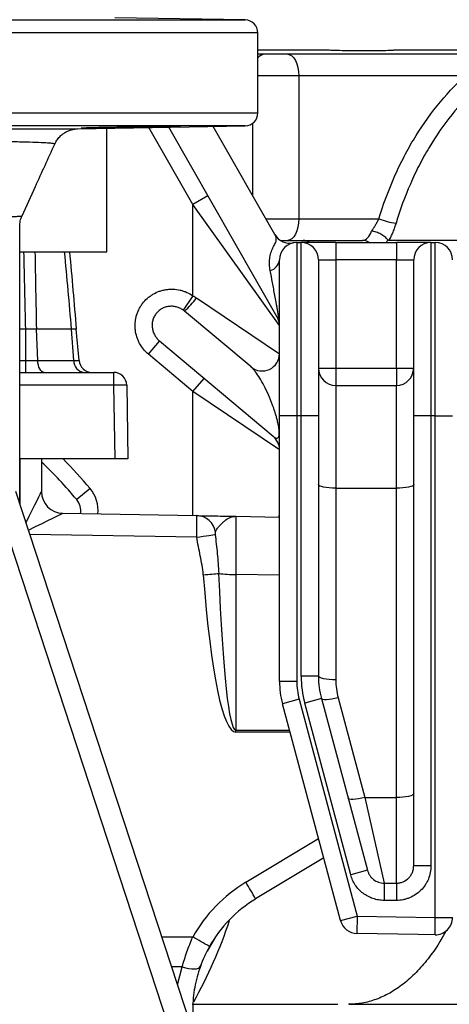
# Model space of a CAD drawing. Header units: millimetres. Extents: x 2377 to 3568, y 1016 to 5019.
# Tile 6 of 15: x 3092 to 3291, y 1404 to 1859. Entities that reach past the tile are written whole.
import ezdxf

# ---------------------------------------------------------------- set-up
doc = ezdxf.new("R2010")
doc.units = ezdxf.units.MM
doc.header["$LTSCALE"] = 2

msp = doc.modelspace()

# ---------------------------------------------------------------- linework, layer by layer
at = {"color": 8, "linetype": 'Continuous', "lineweight": 25}
for p, q in [((2748.36, 1858.56), (3196.57, 1858.56)), ((3202.46, 1852.56), (2742.46, 1852.56)), ((3202.46, 1844.72), (3234.33, 1844.72)), ((3221.32, 1832.71), (3202.46, 1832.71)), ((2742.46, 1815.61), (3202.46, 1815.61)), ((3196.57, 1809.61), (2748.36, 1809.61)), ((3172.46, 1773.31), (3152.16, 1808.83)), ((3199.94, 1810.72), (3199.94, 1777.62)), ((3206.18, 1766.71), (3221.32, 1766.71)), ((3095.22, 1715.71), (3092.46, 1715.71)), ((3092.46, 1701.19), (3095.22, 1701.19)), ((3135.87, 1689.82), (3092.46, 1689.82)), ((3172.46, 1629.55), (3172.46, 1686.83)), ((3092.64, 1634.52), (3092.64, 1655.71)), ((3212.24, 1628.86), (3212.46, 1630.77)), ((3174.23, 1619.52), (3097.12, 1620.87)), ((3212.46, 1601.99), (3192.29, 1602.34)), ((3192.29, 1530.36), (3217.11, 1530.34)), ((3217.36, 1529.4), (3192.29, 1529.42)), ((3196.94, 1460.09), (3230.52, 1480.3)), ((3167.53, 1421.04), (3162.65, 1421.03)), ((3165.38, 1412.7), (3167.53, 1421.04))]:
    msp.add_line(p, q, dxfattribs=at)
at = {"color": 7, "linetype": 'Continuous', "lineweight": 25}
for p, q in [((3196.57, 1858.56), (3136.36, 1859.61)), ((3202.46, 1815.61), (3202.46, 1852.56)), ((3265.99, 1844.72), (3312.04, 1844.72)), ((3298.23, 1832.71), (3221.32, 1832.71)), ((3221.32, 1832.71), (3221.32, 1766.71)), ((3119.12, 1808.26), (3196.57, 1809.61)), ((3132.76, 1751.42), (3132.76, 1808.49)), ((3211.41, 1721.27), (3161.29, 1808.99)), ((3210.34, 1759.42), (3181.81, 1809.35)), ((3179.41, 1777.27), (3172.46, 1773.31)), ((3172.46, 1731.11), (3172.46, 1773.31)), ((3212.46, 1717.31), (3172.46, 1773.31)), ((3221.32, 1766.71), (3258.4, 1766.71)), ((3092.46, 1635.05), (3092.46, 1763.06)), ((3212.89, 1756.71), (3223.4, 1756.71)), ((3223.4, 1756.71), (3250.81, 1756.71)), ((3419.03, 1756.71), (3262.93, 1756.71)), ((3220.46, 1755.71), (3220.46, 1675.71)), ((3220.46, 1755.71), (3222.46, 1755.71)), ((3222.46, 1675.71), (3222.46, 1755.71)), ((3238.46, 1755.71), (3222.46, 1755.71)), ((3238.46, 1755.71), (3238.46, 1747.71)), ((3238.46, 1755.71), (3266.46, 1755.71)), ((3266.46, 1755.71), (3266.46, 1747.71)), ((3282.46, 1755.71), (3266.46, 1755.71)), ((3282.46, 1755.71), (3282.46, 1675.71)), ((3282.46, 1755.71), (3284.46, 1755.71)), ((3284.46, 1675.71), (3284.46, 1755.71)), ((3092.46, 1751.42), (3123.62, 1751.42)), ((3123.62, 1751.42), (3132.76, 1751.42)), ((3212.46, 1675.71), (3212.46, 1747.71)), ((3230.46, 1747.71), (3230.46, 1675.71)), ((3230.46, 1747.71), (3238.46, 1747.71)), ((3238.46, 1747.71), (3238.46, 1697.71)), ((3266.46, 1747.71), (3238.46, 1747.71)), ((3266.46, 1697.71), (3266.46, 1747.71)), ((3266.46, 1747.71), (3274.46, 1747.71)), ((3274.46, 1675.71), (3274.46, 1747.71)), ((3172.46, 1731.11), (3167.93, 1724.53)), ((3174.11, 1730.11), (3212.46, 1704.36)), ((3199.32, 1698.24), (3168.64, 1723.98)), ((3095.22, 1701.19), (3095.22, 1715.71)), ((3100.76, 1701.19), (3100.13, 1715.71)), ((3116.43, 1715.71), (3100.13, 1715.71)), ((3117.42, 1701.19), (3116.43, 1715.71)), ((3119.86, 1701.19), (3118.59, 1715.71)), ((3151.92, 1704.07), (3157.07, 1710.19)), ((3209.61, 1666.11), (3157.07, 1710.19)), ((3172.46, 1686.83), (3151.92, 1704.07)), ((3095.22, 1695.71), (3095.22, 1701.19)), ((3100.76, 1701.19), (3117.42, 1701.19)), ((3230.46, 1697.71), (3238.46, 1697.71)), ((3238.46, 1697.71), (3238.46, 1689.71)), ((3238.46, 1697.71), (3266.46, 1697.71)), ((3266.46, 1697.71), (3274.46, 1697.71)), ((3266.46, 1697.71), (3266.46, 1689.71)), ((3092.46, 1695.71), (3135.87, 1695.71)), ((3135.87, 1689.82), (3135.87, 1695.71)), ((3172.46, 1686.83), (3177.61, 1692.96)), ((3136.46, 1655.71), (3135.87, 1689.82)), ((3141.87, 1689.82), (3142.46, 1655.71)), ((3238.46, 1689.71), (3238.46, 1642.19)), ((3238.46, 1689.71), (3266.46, 1689.71)), ((3266.46, 1642.19), (3266.46, 1689.71)), ((3212.46, 1659.98), (3172.46, 1686.83)), ((3212.46, 1552.94), (3212.46, 1675.71)), ((3220.46, 1675.71), (3212.46, 1675.71)), ((3220.46, 1675.71), (3220.46, 1552.94)), ((3222.46, 1675.71), (3220.46, 1675.71)), ((3222.46, 1555.31), (3222.46, 1675.71)), ((3230.46, 1675.71), (3222.46, 1675.71)), ((3230.46, 1675.71), (3230.46, 1555.31)), ((3274.46, 1467.73), (3274.46, 1675.71)), ((3282.46, 1675.71), (3274.46, 1675.71)), ((3282.46, 1675.71), (3282.46, 1467.73)), ((3284.46, 1675.71), (3282.46, 1675.71)), ((3284.46, 1443.85), (3284.46, 1675.71)), ((3284.46, 1675.71), (3292.46, 1675.71)), ((3136.46, 1655.71), (3092.46, 1655.71)), ((3102.46, 1655.71), (3102.46, 1640.6)), ((3142.46, 1655.71), (3136.46, 1655.71)), ((3090.55, 1640.88), (3280.18, 1062.67)), ((3124.94, 1642.03), (3118.78, 1636.92)), ((3238.46, 1642.19), (3238.46, 1553.64)), ((3238.46, 1642.19), (3266.46, 1642.19)), ((3266.46, 1499.31), (3266.46, 1642.19)), ((3270.85, 1059.55), (3081.23, 1637.76)), ((3112.12, 1630.6), (3112.29, 1630.6)), ((3112.29, 1630.6), (3174.29, 1629.52)), ((3192.29, 1629.2), (3212.46, 1628.85)), ((3192.29, 1602.34), (3192.29, 1530.36)), ((3220.46, 1552.94), (3212.46, 1552.94)), ((3230.46, 1555.31), (3222.46, 1555.31)), ((3221.55, 1544.66), (3213.83, 1542.59)), ((3240.67, 1442.41), (3213.83, 1542.59)), ((3221.55, 1544.66), (3248.39, 1444.48)), ((3231.83, 1544.95), (3224.1, 1542.88)), ((3245.35, 1463.59), (3224.1, 1542.88)), ((3231.83, 1544.95), (3253.07, 1465.66)), ((3239.55, 1545.36), (3251.89, 1499.31)), ((3251.89, 1499.31), (3260.8, 1459.72)), ((3251.89, 1499.31), (3266.46, 1499.31)), ((3266.46, 1459.72), (3266.46, 1499.31)), ((3232.92, 1471.34), (3201.43, 1452.38)), ((3253.07, 1465.66), (3245.35, 1463.59)), ((3282.46, 1467.73), (3274.46, 1467.73)), ((3260.8, 1459.72), (3266.46, 1459.72)), ((3260.8, 1459.72), (3260.8, 1451.72)), ((3266.46, 1459.72), (3266.46, 1451.72)), ((3266.46, 1451.72), (3260.8, 1451.72)), ((3240.67, 1442.41), (3248.39, 1444.48)), ((3248.39, 1444.48), (3248.26, 1436.49)), ((3248.39, 1444.48), (3284.46, 1443.85)), ((3284.32, 1435.86), (3284.46, 1443.85)), ((3284.46, 1443.85), (3292.46, 1443.85)), ((3182.95, 1434.92), (3178.98, 1428.28)), ((3176.24, 1422.07), (3175.63, 1420.24))]:
    msp.add_line(p, q, dxfattribs=at)
at = {"color": 7, "linetype": 'Continuous', "lineweight": 25, "flags": 128}
for points in [[(3216.32, 1842.71), (3217.29, 1842.52), (3218.23, 1841.95), (3219.09, 1841.03), (3219.85, 1839.78), (3220.47, 1838.27), (3220.94, 1836.54), (3221.22, 1834.66), (3221.32, 1832.71)], [(3221.32, 1766.71), (3221.22, 1764.76), (3220.94, 1762.88), (3220.47, 1761.15), (3219.85, 1759.64), (3219.09, 1758.4), (3218.23, 1757.47), (3217.29, 1756.9), (3216.32, 1756.71)], [(3103.71, 1695.71), (3103.16, 1695.81), (3102.63, 1696.12), (3102.14, 1696.62), (3101.71, 1697.29), (3101.34, 1698.11), (3101.05, 1699.06), (3100.86, 1700.09), (3100.76, 1701.19)], [(3238.46, 1642.19), (3236.9, 1642.22), (3235.4, 1642.31), (3234.02, 1642.47), (3232.81, 1642.67), (3231.81, 1642.92), (3231.07, 1643.21), (3230.62, 1643.52), (3230.46, 1643.85)], [(3274.46, 1643.85), (3274.31, 1643.52), (3273.85, 1643.21), (3273.12, 1642.92), (3272.12, 1642.67), (3270.91, 1642.47), (3269.52, 1642.31), (3268.02, 1642.22), (3266.46, 1642.19)], [(3174.23, 1619.52), (3175.72, 1619.75), (3177.16, 1619.96), (3178.52, 1620.17), (3179.75, 1620.36), (3180.81, 1620.52), (3181.69, 1620.66), (3182.36, 1620.76), (3182.79, 1620.83)], [(3177.22, 1602.23), (3178.26, 1602.31), (3179.29, 1602.38), (3180.28, 1602.46), (3181.23, 1602.53), (3182.13, 1602.6), (3182.95, 1602.67), (3183.7, 1602.73), (3184.36, 1602.78)], [(3238.46, 1553.64), (3236.9, 1553.68), (3235.4, 1553.77), (3234.02, 1553.92), (3232.81, 1554.13), (3231.81, 1554.38), (3231.07, 1554.67), (3230.62, 1554.98), (3230.46, 1555.31)], [(3239.55, 1545.36), (3238.1, 1545.02), (3236.69, 1544.75), (3235.39, 1544.56), (3234.23, 1544.45), (3233.27, 1544.44), (3232.53, 1544.53), (3232.04, 1544.7), (3231.83, 1544.95)], [(3192.29, 1529.42), (3192.29, 1529.54), (3192.29, 1529.66), (3192.29, 1529.78), (3192.29, 1529.89), (3192.29, 1530.01), (3192.29, 1530.13), (3192.29, 1530.25), (3192.29, 1530.36)], [(3251.89, 1499.31), (3250.43, 1498.97), (3249.03, 1498.7), (3247.72, 1498.51), (3246.57, 1498.41), (3245.61, 1498.4), (3244.87, 1498.48), (3244.38, 1498.65), (3244.16, 1498.91)], [(3274.46, 1500.98), (3274.31, 1500.65), (3273.85, 1500.34), (3273.12, 1500.05), (3272.12, 1499.8), (3270.91, 1499.6), (3269.52, 1499.44), (3268.02, 1499.35), (3266.46, 1499.31)], [(3284.32, 1435.86), (3276.47, 1435.99), (3248.26, 1436.49)], [(3167.53, 1421.04), (3169.05, 1420.61), (3170.52, 1420.3), (3171.89, 1420.12), (3173.11, 1420.07), (3174.15, 1420.14), (3174.97, 1420.35), (3175.55, 1420.68), (3175.86, 1421.12)]]:
    msp.add_lwpolyline(points, dxfattribs=at)
at = {"color": 8, "linetype": 'Continuous', "lineweight": 25, "flags": 128}
msp.add_lwpolyline([(3158.13, 1434.82), (3170.03, 1434.82), (3172.4, 1434.82)], dxfattribs=at)
at = {"color": 7, "linetype": 'Continuous', "lineweight": 25}
for centre, radius, start, end in [((3196.46, 1852.56), 6, 0, 89), ((3196.46, 1815.61), 6, 271, 0), ((3268.73, 1791.23), 26.6, 247.156, 264.7776), ((3217.29, 1763.39), 8, 209.7449, 281.4476), ((3220.46, 1747.71), 8, 90, 180), ((3222.46, 1747.71), 8, 0, 90), ((3282.46, 1747.71), 8, 90, 180), ((3284.46, 1747.71), 8, 0, 90), ((3206.78, 1748.33), 5.72, 284.1376, 353.7682), ((3122.41, 1770.77), 65.78, 314.6569, 321.8183), ((3204.46, 1717.31), 8, 0, 29.7449), ((3204.46, 1704.36), 8, 230, 360), ((3122.76, 1701.01), 5.34, 178.0877, 262.9666), ((3125.84, 1701.71), 6, 185, 270), ((3238.46, 1697.71), 8, 180, 270), ((3266.46, 1697.71), 8, 270, 0), ((3135.87, 1689.71), 6, 1, 90), ((3138.87, 1603.85), 86.02, 88.0016, 91.9984), ((3204.46, 1659.98), 8, 0, 50), ((2972.46, 1515.71), 190, 39.6404, 46.8264), ((3112.46, 1640.6), 10, 180.0041, 268.9873), ((3112.46, 1640.6), 10, 180, 269), ((3112.62, 1631.82), 8, 350.1918, 39.6404), ((3174.06, 1620.67), 8.86, 8.4056, 88.4872), ((3191.7, 1664.42), 62.08, 263.2067, 270.543), ((3252.46, 1552.94), 40, 180, 195), ((3252.46, 1552.94), 32, 180, 195), ((3270.46, 1555.31), 48, 180, 195), ((3270.46, 1555.31), 40, 180, 195), ((3270.46, 1553.64), 32, 180, 195), ((3232.53, 1400.97), 69, 121.0533, 150.6289), ((3070.64, 1381.45), 148.78, 28.4711, 31.9067), ((3232.38, 1400.97), 60, 121.0533, 150.6289), ((2972.46, 1515.71), 229, 331.0393, 341.3498), ((3248.39, 1444.48), 8, 195.0012, 269.0034), ((3284.46, 1443.85), 8, 268.9983, 359.9982), ((3048.01, 1209.32), 257.53, 59.1449, 61.1169)]:
    msp.add_arc(centre, radius, start, end, dxfattribs=at)
at = {"color": 8, "linetype": 'Continuous', "lineweight": 25}
for centre, radius, start, end in [((3205.97, 1838.28), 4.45, 94.3304, 141.935), ((3223.36, 1751.99), 4.72, 52.0058, 89.6026), ((3250.78, 1751.99), 4.72, 52.0058, 89.6026), ((2972.46, 1515.71), 198, 39.6404, 44.9971), ((3112.62, 1631.82), 16, 354.6089, 39.6404)]:
    msp.add_arc(centre, radius, start, end, dxfattribs=at)
at = {"color": 7, "linetype": 'Continuous', "lineweight": 25}
for centre, major_axis, ratio, start_param, end_param in [((3251.05, 1766.71), (0.32, 10), 0.49961, 3.157699, 4.123523), ((3112.46, 1620.6), (-0.17, 10), 0.017429, 6.282577, 6.299725), ((3192.46, 1599.2), (-0.17, 30.01), 0.005235, 6.283063, 7.748866), ((3192.62, 1711.22), (0.33, 181.8), 0.104497, 2.213896, 3.141689), ((3192.46, 1711.22), (0.18, 180.86), 0.055284, 2.213848, 3.141641)]:
    msp.add_ellipse(centre, major_axis=major_axis, ratio=ratio, start_param=start_param, end_param=end_param, dxfattribs=at)
at = {"color": 8, "linetype": 'Continuous', "lineweight": 25}
for centre, major_axis, ratio, start_param, end_param in [((3256.25, 1766.61), (0.32, 16), 0.499848, 3.973396, 4.075719), ((3092.46, 1620.95), (10, 19.65), 0.007054, 4.990592, 6.269321), ((3092.46, 1620.95), (19.82, 9.66), 0.003466, 4.914572, 6.272848)]:
    msp.add_ellipse(centre, major_axis=major_axis, ratio=ratio, start_param=start_param, end_param=end_param, dxfattribs=at)
at = {"color": 7, "linetype": 'Continuous', "lineweight": 25}
for points, knots in [([(3308.16, 1842.71), (3295, 1842.71), (3280.21, 1842.71), (3265, 1842.71), (3262.94, 1842.71), (3262.33, 1842.71), (3262.12, 1842.71), (3261.7, 1842.71), (3261.49, 1842.71), (3260.37, 1842.71), (3259.36, 1842.71), (3257.17, 1842.71), (3255.99, 1842.71), (3253.46, 1842.71), (3252.1, 1842.71), (3249.28, 1842.71), (3247.81, 1842.71), (3245.54, 1842.71), (3244.77, 1842.71), (3243.2, 1842.71), (3242.4, 1842.71), (3240, 1842.71), (3238.38, 1842.71), (3235.95, 1842.71), (3235.13, 1842.71), (3233.5, 1842.71), (3229.42, 1842.71), (3218.8, 1842.71), (3209, 1842.71), (3202.46, 1842.71)], [0, 0, 0, 0, 0.5, 0.5625, 0.578125, 0.578125, 0.585937, 0.585937, 0.59375, 0.59375, 0.625, 0.625, 0.65625, 0.65625, 0.6875, 0.6875, 0.71875, 0.71875, 0.734375, 0.734375, 0.75, 0.75, 0.78125, 0.78125, 0.796875, 0.796875, 0.8125, 0.875, 1, 1, 1, 1]), ([(3234.33, 1844.72), (3234.73, 1844.71), (3235.13, 1844.7), (3235.92, 1844.67), (3236.32, 1844.65), (3237.5, 1844.62), (3238.29, 1844.59), (3240.63, 1844.53), (3242.18, 1844.5), (3246.79, 1844.42), (3249.69, 1844.4), (3253.81, 1844.4), (3255.14, 1844.41), (3257.68, 1844.43), (3258.88, 1844.45), (3261.14, 1844.5), (3262.21, 1844.53), (3263.71, 1844.59), (3264.2, 1844.62), (3264.89, 1844.65), (3265.12, 1844.67), (3265.56, 1844.7), (3265.78, 1844.71), (3265.99, 1844.72)], [0, 0, 0, 0, 0.03125, 0.03125, 0.0625, 0.0625, 0.125, 0.125, 0.25, 0.25, 0.5, 0.5, 0.625, 0.625, 0.75, 0.75, 0.875, 0.875, 0.9375, 0.9375, 0.96875, 0.96875, 1, 1, 1, 1]), ([(3258.4, 1766.71), (3260.36, 1773.17), (3262.65, 1779.43), (3266.62, 1788.53), (3268.03, 1791.51), (3271.03, 1797.38), (3272.63, 1800.27), (3277.66, 1808.68), (3281.31, 1813.96), (3289.27, 1823.85), (3293.57, 1828.47), (3298.23, 1832.71)], [0, 0, 0, 0, 0.25, 0.25, 0.375, 0.375, 0.5, 0.5, 0.75, 0.75, 1, 1, 1, 1]), ([(3304.45, 1828), (3299.99, 1823.94), (3295.88, 1819.52), (3288.27, 1810.05), (3284.77, 1805), (3279.96, 1796.95), (3278.44, 1794.19), (3275.55, 1788.56), (3274.19, 1785.68), (3270.38, 1776.93), (3268.18, 1770.91), (3266.31, 1764.73)], [0, 0, 0, 0, 0.25, 0.25, 0.5, 0.5, 0.625, 0.625, 0.75, 0.75, 1, 1, 1, 1]), ([(2825.91, 1808.26), (2826.03, 1808.25), (2826.33, 1808.25), (2827.97, 1808.24), (2830.73, 1808.23), (2834.55, 1808.22), (2839.29, 1808.21), (2844.94, 1808.2), (2851.54, 1808.19), (2859.02, 1808.18), (2867.27, 1808.17), (2876.29, 1808.16), (2886.07, 1808.16), (2896.52, 1808.15), (2907.48, 1808.15), (2918.96, 1808.15), (2930.96, 1808.14), (2943.25, 1808.14), (2955.63, 1808.14), (2968.13, 1808.15), (2980.82, 1808.15), (2993.14, 1808.14), (3004.87, 1808.14), (3016.06, 1808.14), (3027.05, 1808.15), (3037.93, 1808.15), (3048.49, 1808.15), (3058.77, 1808.16), (3068.53, 1808.16), (3077.65, 1808.17), (3086, 1808.18), (3093.6, 1808.19), (3100.36, 1808.2), (3106.32, 1808.21), (3111.29, 1808.22), (3115.2, 1808.23), (3117.98, 1808.24), (3118.74, 1808.25), (3119.12, 1808.26)], [0, 0, 0, 0, 0.016563, 0.043704, 0.071631, 0.099558, 0.126743, 0.153929, 0.181883, 0.209838, 0.237375, 0.264912, 0.293226, 0.321539, 0.349466, 0.377392, 0.406138, 0.434882, 0.462619, 0.490354, 0.519037, 0.547722, 0.573489, 0.599257, 0.625683, 0.652109, 0.679542, 0.706975, 0.735172, 0.763369, 0.791343, 0.819317, 0.848123, 0.876929, 0.907152, 0.937374, 0.968687, 1, 1, 1, 1]), ([(3108.61, 1801.15), (3108.81, 1801.6), (3109.3, 1802.72), (3110.48, 1804.24), (3111.93, 1805.63), (3113.45, 1806.67), (3114.93, 1807.39), (3116.26, 1807.84), (3117.36, 1808.08), (3118.12, 1808.19), (3118.54, 1808.23), (3118.81, 1808.24), (3119.03, 1808.25), (3119.07, 1808.25), (3119.11, 1808.26)], [0, 0, 0, 0, 0.091899, 0.227752, 0.352845, 0.467085, 0.569642, 0.658743, 0.730391, 0.781008, 0.814937, 0.849042, 0.901201, 1, 1, 1, 1]), ([(3119.12, 1808.26), (3119.13, 1808.26), (3119.14, 1808.26), (3119.11, 1808.26), (3119.1, 1808.26)], [0, 0, 0, 0, 0.703004, 1, 1, 1, 1]), ([(3137.28, 1808.95), (3136.35, 1808.93), (3133.42, 1808.88), (3129.48, 1808.81), (3125.33, 1808.72), (3122.31, 1808.63), (3120.67, 1808.57), (3120.92, 1808.56), (3120.99, 1808.55)], [0, 0, 0, 0, 0.105219, 0.331733, 0.473556, 0.700055, 0.926555, 1, 1, 1, 1]), ([(3121.23, 1808.53), (3121.58, 1808.52), (3122.11, 1808.52), (3123.18, 1808.53), (3123.58, 1808.53), (3124.47, 1808.53), (3125.42, 1808.54), (3126.53, 1808.55), (3127.7, 1808.57), (3128.32, 1808.58), (3129.61, 1808.59), (3130.27, 1808.6), (3131.65, 1808.62), (3132.37, 1808.63), (3134.57, 1808.66), (3136.07, 1808.69), (3138.37, 1808.72), (3139.15, 1808.74), (3140.68, 1808.76), (3141.44, 1808.78), (3142.94, 1808.8), (3143.68, 1808.82), (3145.14, 1808.84), (3145.86, 1808.86), (3147.24, 1808.88), (3147.91, 1808.9), (3149.19, 1808.92), (3149.81, 1808.93), (3150.4, 1808.95)], [0, 0, 0, 0, 0.125, 0.125, 0.1875, 0.1875, 0.25, 0.3125, 0.3125, 0.375, 0.375, 0.4375, 0.4375, 0.5, 0.5, 0.625, 0.625, 0.6875, 0.6875, 0.75, 0.75, 0.8125, 0.8125, 0.875, 0.875, 0.9375, 0.9375, 1, 1, 1, 1]), ([(3166.69, 1809.32), (3166.75, 1809.32), (3166.99, 1809.34), (3165.29, 1809.35), (3161.78, 1809.33), (3156.69, 1809.27), (3150.75, 1809.19), (3144.62, 1809.09), (3140.09, 1809.01), (3137.89, 1808.96), (3137.28, 1808.95)], [0, 0, 0, 0, 0.053338, 0.201657, 0.349966, 0.498277, 0.646601, 0.794943, 0.943304, 1, 1, 1, 1]), ([(3093.51, 1768.01), (3095.56, 1772.54), (3100.58, 1783.58), (3105.61, 1794.64), (3108.58, 1801.17)], [0, 0, 0, 0, 0.409715, 1, 1, 1, 1]), ([(3092.53, 1763.13), (3092.51, 1763.54), (3092.46, 1764.84), (3092.83, 1766.52), (3093.38, 1767.66), (3093.55, 1768)], [0, 0, 0, 0, 0.2405034, 0.774951, 1, 1, 1, 1]), ([(3255.03, 1761.02), (3255.35, 1761.45), (3255.66, 1761.91), (3256.26, 1762.83), (3256.56, 1763.3), (3257.12, 1764.26), (3257.39, 1764.75), (3257.92, 1765.73), (3258.17, 1766.22), (3258.4, 1766.71)], [0, 0, 0, 0, 0.25, 0.25, 0.5, 0.5, 0.75, 0.75, 1, 1, 1, 1]), ([(3262.49, 1756.96), (3262.33, 1757.19), (3262.13, 1757.42), (3261.69, 1757.87), (3261.44, 1758.1), (3260.89, 1758.55), (3260.6, 1758.77), (3259.97, 1759.19), (3259.63, 1759.39), (3258.94, 1759.77), (3258.59, 1759.94), (3257.86, 1760.26), (3257.49, 1760.4), (3256.77, 1760.65), (3256.41, 1760.75), (3255.87, 1760.88), (3255.7, 1760.92), (3255.36, 1760.98), (3255.19, 1761), (3255.03, 1761.02)], [0, 0, 0, 0, 0.125, 0.125, 0.25, 0.25, 0.375, 0.375, 0.5, 0.5, 0.625, 0.625, 0.75, 0.75, 0.875, 0.875, 0.9375, 0.9375, 1, 1, 1, 1]), ([(3266.31, 1764.73), (3266.1, 1764.03), (3265.87, 1763.33), (3265.37, 1761.94), (3265.1, 1761.25), (3264.53, 1759.89), (3264.23, 1759.23), (3263.6, 1757.95), (3263.27, 1757.32), (3262.93, 1756.71)], [0, 0, 0, 0, 0.25, 0.25, 0.5, 0.5, 0.75, 0.75, 1, 1, 1, 1]), ([(3208.17, 1742.78), (3208, 1743.69), (3207.89, 1744.6), (3207.82, 1746.45), (3207.85, 1747.38), (3208.08, 1749.2), (3208.27, 1750.09), (3208.79, 1751.78), (3209.11, 1752.57), (3209.78, 1754), (3210.12, 1754.64), (3210.67, 1755.78), (3210.86, 1756.28), (3210.99, 1756.99), (3211, 1757.22), (3210.98, 1757.68), (3210.94, 1757.9), (3210.78, 1758.56), (3210.59, 1758.99), (3210.34, 1759.42)], [0, 0, 0, 0, 0.125, 0.125, 0.25, 0.25, 0.375, 0.375, 0.5, 0.5, 0.625, 0.625, 0.75, 0.75, 0.8125, 0.8125, 0.875, 0.875, 1, 1, 1, 1]), ([(3211.41, 1721.27), (3211.53, 1721.06), (3211.66, 1720.86), (3211.84, 1720.69), (3211.89, 1720.65), (3211.97, 1720.68), (3211.99, 1720.7), (3212.03, 1720.81), (3212.04, 1720.9), (3212.05, 1721.16), (3212.05, 1721.32), (3212.02, 1721.66), (3212, 1721.84), (3211.94, 1722.35), (3211.89, 1722.68), (3211.79, 1723.31), (3211.74, 1723.62), (3211.64, 1724.23), (3211.58, 1724.52), (3211.43, 1725.39), (3211.33, 1725.95), (3211.12, 1727.05), (3211.02, 1727.59), (3210.72, 1729.19), (3210.53, 1730.23), (3209.96, 1733.29), (3209.59, 1735.25), (3208.87, 1739.08), (3208.52, 1740.95), (3208.17, 1742.78)], [0, 0, 0, 0, 0.0625, 0.0625, 0.09375, 0.09375, 0.109375, 0.109375, 0.125, 0.125, 0.140625, 0.140625, 0.15625, 0.15625, 0.1875, 0.1875, 0.21875, 0.21875, 0.25, 0.25, 0.3125, 0.3125, 0.375, 0.375, 0.5, 0.5, 0.75, 0.75, 1, 1, 1, 1]), ([(3151.92, 1704.07), (3151.09, 1704.77), (3150.31, 1705.55), (3148.94, 1707.23), (3148.34, 1708.13), (3147.56, 1709.56), (3147.33, 1710.05), (3146.9, 1711.05), (3146.71, 1711.56), (3146.22, 1713.1), (3145.98, 1714.16), (3145.79, 1715.78), (3145.75, 1716.33), (3145.72, 1717.41), (3145.75, 1718.49), (3145.88, 1719.57), (3146.06, 1720.64), (3146.17, 1721.17), (3146.6, 1722.75), (3146.98, 1723.76), (3147.69, 1725.22), (3147.95, 1725.69), (3148.52, 1726.62), (3148.83, 1727.07), (3149.82, 1728.37), (3150.55, 1729.16), (3151.76, 1730.24), (3152.19, 1730.59), (3153.07, 1731.23), (3153.52, 1731.53), (3154.91, 1732.36), (3155.89, 1732.82), (3157.43, 1733.37), (3157.96, 1733.53), (3159.01, 1733.79), (3160.07, 1734), (3161.14, 1734.12), (3162.22, 1734.18), (3162.77, 1734.18), (3164.41, 1734.12), (3165.48, 1733.97), (3167.05, 1733.61), (3167.57, 1733.46), (3168.61, 1733.12), (3169.12, 1732.92), (3170.61, 1732.26), (3171.56, 1731.73), (3172.46, 1731.11)], [0, 0, 0, 0, 0.0625, 0.0625, 0.125, 0.125, 0.15625, 0.15625, 0.1875, 0.1875, 0.25, 0.25, 0.28125, 0.28125, 0.3125, 0.34375, 0.34375, 0.375, 0.375, 0.4375, 0.4375, 0.46875, 0.46875, 0.5, 0.5, 0.5625, 0.5625, 0.59375, 0.59375, 0.625, 0.625, 0.6875, 0.6875, 0.71875, 0.71875, 0.75, 0.78125, 0.78125, 0.8125, 0.8125, 0.875, 0.875, 0.90625, 0.90625, 0.9375, 0.9375, 1, 1, 1, 1]), ([(3167.93, 1724.53), (3167.45, 1724.86), (3166.94, 1725.15), (3165.89, 1725.63), (3165.33, 1725.82), (3164.21, 1726.11), (3163.64, 1726.2), (3162.47, 1726.28), (3161.89, 1726.26), (3160.74, 1726.12), (3160.16, 1725.99), (3159.04, 1725.62), (3158.51, 1725.38), (3157.49, 1724.8), (3157.01, 1724.45), (3156.12, 1723.68), (3155.72, 1723.25), (3155.02, 1722.31), (3154.71, 1721.8), (3154.21, 1720.74), (3154.01, 1720.19), (3153.73, 1719.04), (3153.65, 1718.46), (3153.59, 1717.29), (3153.63, 1716.71), (3153.8, 1715.55), (3153.94, 1714.98), (3154.32, 1713.89), (3154.56, 1713.35), (3155.14, 1712.35), (3155.47, 1711.87), (3156.21, 1710.98), (3156.62, 1710.57), (3157.07, 1710.19)], [0, 0, 0, 0, 0.0625, 0.0625, 0.125, 0.125, 0.1875, 0.1875, 0.25, 0.25, 0.3125, 0.3125, 0.375, 0.375, 0.4375, 0.4375, 0.5, 0.5, 0.5625, 0.5625, 0.625, 0.625, 0.6875, 0.6875, 0.75, 0.75, 0.8125, 0.8125, 0.875, 0.875, 0.9375, 0.9375, 1, 1, 1, 1]), ([(3100.13, 1715.71), (3099.76, 1715.71), (3099.37, 1715.71), (3098.59, 1715.71), (3098.18, 1715.71), (3096.95, 1715.71), (3096.08, 1715.71), (3095.22, 1715.71)], [0, 0, 0, 0, 0.25, 0.25, 0.5, 0.5, 1, 1, 1, 1]), ([(3118.59, 1715.71), (3118.59, 1715.71), (3118.4, 1715.71), (3117.66, 1715.71), (3117.13, 1715.71), (3116.43, 1715.71)], [0, 0, 0, 0, 0.5, 0.5, 1, 1, 1, 1]), ([(3095.22, 1701.19), (3096.19, 1701.19), (3097.15, 1701.19), (3099.02, 1701.19), (3099.92, 1701.19), (3100.76, 1701.19)], [0, 0, 0, 0, 0.5, 0.5, 1, 1, 1, 1]), ([(3117.42, 1701.19), (3118.2, 1701.19), (3118.82, 1701.19), (3119.44, 1701.19), (3119.6, 1701.19), (3119.81, 1701.19), (3119.86, 1701.19), (3119.86, 1701.19)], [0, 0, 0, 0, 0.5, 0.5, 0.75, 0.75, 1, 1, 1, 1]), ([(3209.61, 1666.11), (3209.95, 1665.82), (3210.29, 1665.59), (3210.79, 1665.38), (3210.96, 1665.33), (3211.3, 1665.31), (3211.47, 1665.34), (3211.72, 1665.49), (3211.8, 1665.56), (3211.96, 1665.76), (3212.05, 1665.9), (3212.17, 1666.22), (3212.2, 1666.35), (3212.26, 1666.63), (3212.28, 1666.73), (3212.3, 1666.92), (3212.31, 1666.99), (3212.33, 1667.15), (3212.33, 1667.25), (3212.34, 1667.46), (3212.35, 1667.58), (3212.35, 1667.84), (3212.35, 1667.97), (3212.34, 1668.23), (3212.33, 1668.36), (3212.32, 1668.58), (3212.31, 1668.69), (3212.29, 1668.98), (3212.27, 1669.16), (3212.24, 1669.48), (3212.22, 1669.63), (3212.16, 1670.06), (3212.12, 1670.31), (3212.05, 1670.79), (3212.01, 1671.01), (3211.89, 1671.64), (3211.81, 1672.03), (3211.57, 1673.12), (3211.41, 1673.76), (3211.09, 1674.98), (3210.93, 1675.55), (3210.6, 1676.64), (3210.44, 1677.16), (3209.95, 1678.67), (3209.63, 1679.6), (3208.65, 1682.27), (3208, 1683.87), (3206.69, 1686.84), (3206.03, 1688.21), (3204.7, 1690.77), (3204.03, 1691.96), (3202.7, 1694.14), (3202.02, 1695.14), (3201.01, 1696.46), (3200.67, 1696.87), (3200.17, 1697.43), (3200, 1697.61), (3199.74, 1697.86), (3199.66, 1697.94), (3199.53, 1698.05), (3199.49, 1698.09), (3199.41, 1698.16), (3199.36, 1698.2), (3199.32, 1698.24)], [0, 0, 0, 0, 0.0625, 0.0625, 0.09375, 0.09375, 0.125, 0.125, 0.140625, 0.140625, 0.15625, 0.15625, 0.164062, 0.164062, 0.167969, 0.167969, 0.169922, 0.169922, 0.171875, 0.171875, 0.173828, 0.173828, 0.175781, 0.175781, 0.177734, 0.177734, 0.179687, 0.179687, 0.183594, 0.183594, 0.1875, 0.1875, 0.195312, 0.195312, 0.203125, 0.203125, 0.21875, 0.21875, 0.25, 0.25, 0.28125, 0.28125, 0.3125, 0.3125, 0.375, 0.375, 0.5, 0.5, 0.625, 0.625, 0.75, 0.75, 0.875, 0.875, 0.9375, 0.9375, 0.96875, 0.96875, 0.984375, 0.984375, 0.992187, 0.992187, 1, 1, 1, 1]), ([(3174.23, 1619.52), (3174.23, 1620.18), (3174.23, 1620.83), (3174.24, 1622.11), (3174.24, 1622.74), (3174.24, 1623.95), (3174.24, 1624.53), (3174.25, 1625.61), (3174.25, 1626.13), (3174.25, 1627.05), (3174.26, 1627.46), (3174.26, 1628.2), (3174.27, 1628.51), (3174.27, 1629), (3174.27, 1629.2), (3174.28, 1629.45), (3174.29, 1629.52), (3174.29, 1629.52)], [0, 0, 0, 0, 0.125, 0.125, 0.25, 0.25, 0.375, 0.375, 0.5, 0.5, 0.625, 0.625, 0.75, 0.75, 0.875, 0.875, 1, 1, 1, 1]), ([(3174.29, 1629.52), (3174.89, 1629.51), (3175.84, 1629.49), (3177.66, 1629.46), (3178.33, 1629.45), (3179.79, 1629.42), (3180.56, 1629.41), (3182.99, 1629.37), (3184.76, 1629.34), (3187.52, 1629.29), (3188.46, 1629.27), (3190.37, 1629.24), (3191.33, 1629.22), (3192.29, 1629.2)], [0, 0, 0, 0, 0.25, 0.25, 0.375, 0.375, 0.5, 0.5, 0.75, 0.75, 0.875, 0.875, 1, 1, 1, 1]), ([(3182.82, 1621.96), (3183.01, 1622.41), (3183.28, 1622.86), (3183.89, 1623.77), (3184.24, 1624.22), (3184.98, 1625.09), (3185.38, 1625.52), (3186.19, 1626.32), (3186.61, 1626.69), (3187.89, 1627.73), (3188.76, 1628.28), (3190.07, 1628.84), (3190.51, 1628.98), (3191.18, 1629.12), (3191.4, 1629.16), (3191.73, 1629.19), (3191.84, 1629.2), (3192.07, 1629.21), (3192.18, 1629.21), (3192.29, 1629.2)], [0, 0, 0, 0, 0.125, 0.125, 0.25, 0.25, 0.375, 0.375, 0.5, 0.5, 0.75, 0.75, 0.875, 0.875, 0.9375, 0.9375, 0.96875, 0.96875, 1, 1, 1, 1]), ([(3182.82, 1621.96), (3182.8, 1621.92), (3182.78, 1621.85), (3182.77, 1621.69), (3182.76, 1621.6), (3182.76, 1621.3), (3182.76, 1621.08), (3182.79, 1620.83)], [0, 0, 0, 0, 0.25, 0.25, 0.5, 0.5, 1, 1, 1, 1]), ([(3182.79, 1620.83), (3183.05, 1617.87), (3183.41, 1614.91), (3184.01, 1608.91), (3184.25, 1605.87), (3184.36, 1602.78)], [0, 0, 0, 0, 0.5, 0.5, 1, 1, 1, 1]), ([(3177.22, 1602.23), (3176.99, 1605.16), (3176.46, 1608.03), (3175.29, 1613.77), (3174.67, 1616.63), (3174.23, 1619.52)], [0, 0, 0, 0, 0.5, 0.5, 1, 1, 1, 1]), ([(3253.07, 1465.66), (3253.19, 1465.23), (3253.34, 1464.81), (3253.7, 1464.02), (3253.91, 1463.64), (3254.39, 1462.92), (3254.66, 1462.57), (3255.26, 1461.93), (3255.59, 1461.64), (3256.64, 1460.84), (3257.4, 1460.43), (3259.06, 1459.86), (3259.92, 1459.72), (3260.8, 1459.72)], [0, 0, 0, 0, 0.125, 0.125, 0.25, 0.25, 0.375, 0.375, 0.5, 0.5, 0.75, 0.75, 1, 1, 1, 1]), ([(3282.46, 1467.73), (3282.46, 1466.67), (3282.36, 1465.62), (3281.95, 1463.57), (3281.65, 1462.57), (3281.05, 1461.12), (3280.82, 1460.64), (3280.33, 1459.72), (3280.06, 1459.27), (3279.19, 1457.97), (3278.53, 1457.17), (3277.04, 1455.67), (3276.23, 1455.01), (3274.48, 1453.83), (3273.55, 1453.34), (3272.11, 1452.74), (3271.62, 1452.57), (3270.62, 1452.26), (3270.11, 1452.13), (3268.56, 1451.83), (3267.52, 1451.72), (3266.46, 1451.72)], [0, 0, 0, 0, 0.125, 0.125, 0.25, 0.25, 0.3125, 0.3125, 0.375, 0.375, 0.5, 0.5, 0.625, 0.625, 0.75, 0.75, 0.8125, 0.8125, 0.875, 0.875, 1, 1, 1, 1]), ([(3266.46, 1459.72), (3266.99, 1459.72), (3267.51, 1459.77), (3268.54, 1459.98), (3269.05, 1460.13), (3270.49, 1460.73), (3271.38, 1461.32), (3272.5, 1462.44), (3272.83, 1462.85), (3273.41, 1463.71), (3273.66, 1464.18), (3274.06, 1465.15), (3274.21, 1465.65), (3274.41, 1466.67), (3274.46, 1467.2), (3274.46, 1467.73)], [0, 0, 0, 0, 0.125, 0.125, 0.25, 0.25, 0.5, 0.5, 0.625, 0.625, 0.75, 0.75, 0.875, 0.875, 1, 1, 1, 1]), ([(3260.8, 1451.72), (3259.92, 1451.72), (3259.06, 1451.79), (3257.34, 1452.08), (3256.49, 1452.29), (3254, 1453.14), (3252.47, 1453.95), (3250.38, 1455.56), (3249.73, 1456.14), (3248.53, 1457.42), (3247.98, 1458.11), (3247.02, 1459.56), (3246.59, 1460.31), (3245.87, 1461.9), (3245.57, 1462.74), (3245.35, 1463.59)], [0, 0, 0, 0, 0.125, 0.125, 0.25, 0.25, 0.5, 0.5, 0.625, 0.625, 0.75, 0.75, 0.875, 0.875, 1, 1, 1, 1]), ([(3167.53, 1421.04), (3168.16, 1423.31), (3168.87, 1425.6), (3170.09, 1429.05), (3170.52, 1430.21), (3171.42, 1432.51), (3171.9, 1433.67), (3172.4, 1434.82)], [0, 0, 0, 0, 0.5, 0.5, 0.75, 0.75, 1, 1, 1, 1]), ([(3289.38, 1437.71), (3288.34, 1435.79), (3285.78, 1431.1), (3281.15, 1424.6), (3275.61, 1418.21), (3269.66, 1412.9), (3263.45, 1408.75), (3257.09, 1405.82), (3250.71, 1404.04), (3246.46, 1403.82), (3244.36, 1403.71)], [0, 0, 0, 0, 0.090269, 0.22043, 0.352287, 0.484761, 0.616758, 0.747246, 0.875221, 1, 1, 1, 1]), ([(3180.09, 1430.4), (3179.66, 1429.64), (3179.24, 1428.86), (3178.46, 1427.31), (3178.09, 1426.53), (3177.03, 1424.21), (3176.41, 1422.66), (3175.86, 1421.12)], [0, 0, 0, 0, 0.25, 0.25, 0.5, 0.5, 1, 1, 1, 1]), ([(3175.86, 1421.12), (3174.73, 1417.96), (3173.89, 1414.76), (3172.74, 1408.31), (3172.42, 1405.04), (3172.36, 1400.09), (3172.41, 1398.43), (3172.64, 1395.15), (3172.82, 1393.52), (3173.56, 1388.65), (3174.33, 1385.44), (3175.36, 1382.28)], [0, 0, 0, 0, 0.25, 0.25, 0.5, 0.5, 0.625, 0.625, 0.75, 0.75, 1, 1, 1, 1]), ([(3172.05, 1403.71), (3172.88, 1403.71), (3180.81, 1403.71), (3196.17, 1403.71), (3217.75, 1403.71), (3232.24, 1403.71), (3239.47, 1403.71)], [0, 0, 0, 0, 0.0378781, 0.3591488, 0.6799973, 1, 1, 1, 1]), ([(3244.71, 1403.71), (3250.5, 1403.71), (3263.02, 1403.71), (3280.76, 1403.71), (3298, 1403.71), (3313.59, 1403.71), (3327.69, 1403.71), (3341.18, 1403.71), (3353.93, 1403.71), (3365.79, 1403.71), (3376.13, 1403.71), (3385.09, 1403.71), (3393.4, 1403.71), (3400.9, 1403.71), (3407.46, 1403.71), (3412.68, 1403.71), (3416.75, 1403.71), (3419.86, 1403.71), (3422.2, 1403.71), (3423.92, 1403.71), (3425.05, 1403.71), (3425.62, 1403.71), (3425.82, 1403.71)], [0, 0, 0, 0, 0.0539617, 0.1166759, 0.1770776, 0.2352977, 0.2914276, 0.345528, 0.4078176, 0.4672691, 0.5238909, 0.5776769, 0.6286163, 0.6883014, 0.7435881, 0.7944975, 0.8410368, 0.8832003, 0.9209706, 0.9543214, 0.9832197, 1, 1, 1, 1])]:
    msp.add_open_spline(points, degree=3, knots=knots, dxfattribs=at)
at = {"color": 8, "linetype": 'Continuous', "lineweight": 25}
for points, knots in [([(3108.43, 1801.24), (3108.49, 1801.27), (3108.58, 1801.32), (3107.95, 1801.45), (3106.39, 1801.62), (3102.6, 1801.84), (3098.93, 1801.98), (3094.65, 1802.11), (3089.7, 1802.24), (3080.87, 1802.4), (3070.67, 1802.5), (3059.22, 1802.56), (3046.75, 1802.56), (3033.62, 1802.51), (3020.04, 1802.4), (3006.23, 1802.29), (2991.68, 1802.18), (2976.5, 1802.13), (2960.92, 1802.15), (2945.43, 1802.24), (2930.27, 1802.36), (2915.62, 1802.48), (2901.77, 1802.55), (2888.93, 1802.57), (2877.21, 1802.53), (2866.77, 1802.43), (2857.75, 1802.29), (2850.2, 1802.12), (2844.19, 1801.92), (2839.79, 1801.71), (2837.17, 1801.48), (2836.11, 1801.32), (2836.39, 1801.24), (2836.43, 1801.23)], [0, 0, 0, 0, 0.015676, 0.026164, 0.061829, 0.097608, 0.133274, 0.134501, 0.171132, 0.207887, 0.244519, 0.280481, 0.316559, 0.352523, 0.386201, 0.419971, 0.453646, 0.489825, 0.526136, 0.562321, 0.598914, 0.635628, 0.672222, 0.708322, 0.744537, 0.780636, 0.816188, 0.851851, 0.887403, 0.922786, 0.95828, 0.993662, 1, 1, 1, 1]), ([(3081.32, 1767.46), (3083.51, 1767.53), (3087.13, 1767.64), (3090.46, 1767.79), (3092.44, 1767.91), (3093.45, 1768), (3093.42, 1768.05), (3093.41, 1768.06)], [0, 0, 0, 0, 0.299635, 0.494708, 0.689781, 0.89087, 1, 1, 1, 1])]:
    msp.add_open_spline(points, degree=3, knots=knots, dxfattribs=at)
at = {"color": 7, "linetype": 'Continuous', "lineweight": 25}
for points in [[(3262.93, 1756.71), (3262.77, 1756.71), (3262.61, 1756.78), (3262.49, 1756.96)], [(3095.22, 1715.71), (3094.95, 1727.61), (3094.67, 1739.52), (3094.38, 1751.42)], [(3099.46, 1751.42), (3099.68, 1739.52), (3099.91, 1727.61), (3100.13, 1715.71)], [(3116.43, 1715.71), (3115.34, 1727.61), (3114.25, 1739.52), (3113.15, 1751.42)], [(3115.46, 1751.42), (3116.5, 1739.52), (3117.55, 1727.61), (3118.59, 1715.71)], [(3172.46, 1731.11), (3173.03, 1730.8), (3173.58, 1730.47), (3174.11, 1730.11)], [(3168.64, 1723.98), (3168.41, 1724.17), (3168.17, 1724.35), (3167.93, 1724.53)]]:
    msp.add_open_spline(points, degree=3, dxfattribs=at)

doc.saveas('drawing.dxf')
